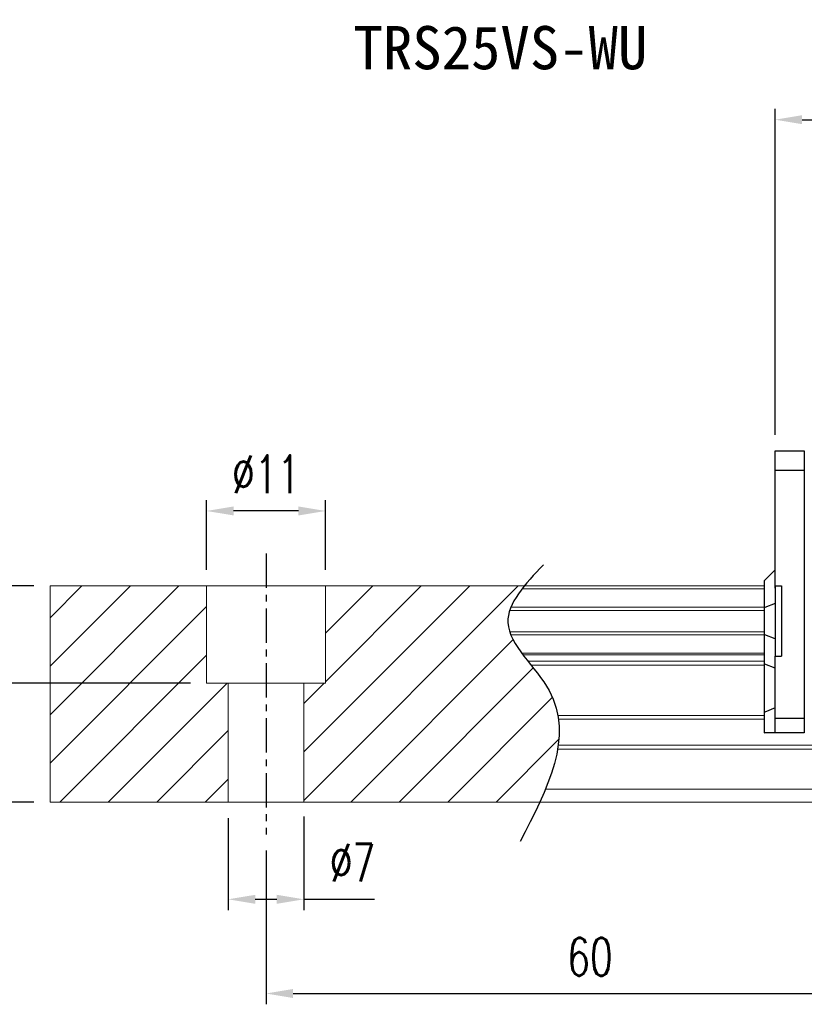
# Model space of a CAD drawing. Header units: millimetres. Extents: x 300 to 581, y 283 to 374.
# Tile 2 of 55: x 413 to 485, y 283 to 374. Entities that reach past the tile are written whole.
import ezdxf
from ezdxf.enums import TextEntityAlignment as Align

# ---------------------------------------------------------------- set-up
doc = ezdxf.new("R2010")
doc.units = ezdxf.units.MM
doc.header["$PDSIZE"] = -1
doc.linetypes.add('CENTER', pattern=[10.16, 6.35, -1.27, 1.27, -1.27])
for name, color, linetype in [('2', 7, 'Continuous'), ('CHA', 7, 'Continuous'), ('CL', 1, 'CENTER'), ('DIM', 4, 'Continuous'), ('OUT', 3, 'Continuous')]:
    doc.layers.add(name, color=color, linetype=linetype)
doc.styles.add('DIM-7', font='SIMPLEX.shx', dxfattribs={"width": 0.7, "bigfont": 'chineset.shx'})
doc.styles.add('T', font='kaiu.ttf')
doc.dimstyles.new('CNS', dxfattribs={"dimtxt": 3.5, "dimasz": 2.5, "dimexe": 1, "dimexo": 1.5, "dimgap": 0.09, "dimtad": 0, "dimdsep": 46, "dimtxsty": 'DIM-7', "dimcen": 0.09, "dimclrd": 4, "dimclre": 4, "dimclrt": 4, "dimadec": 0, "dimazin": 0, "dimtfac": 1, "dimtix": 1, "dimtmove": 2, "dimatfit": 3, "dimfxl": 1, "dimtvp": 0.971429, "dimtolj": 1, "dimarcsym": 0})

# ---------------------------------------------------------------- blocks, each defined once
blk = doc.blocks.new('*D32')
at = {"layer": 'DEFPOINTS', "color": 0, "transparency": 16777216}
for p in [(429.855, 328.286), (429.855, 321.342), (440.855, 321.342)]:
    blk.add_point(p, dxfattribs=at)
at = {"layer": 'DIM', "color": 7, "lineweight": -2, "transparency": 16777216}
for p, q in [((429.855, 322.842), (429.855, 329.286)), ((440.855, 322.842), (440.855, 329.286)), ((438.355, 328.286), (432.355, 328.286))]:
    blk.add_line(p, q, dxfattribs=at)
at = {"layer": 'DIM', "color": 7, "transparency": 16777216}
for points in [[(432.355, 328.703), (432.355, 327.87), (429.855, 328.286)], [(438.355, 328.703), (438.355, 327.87), (440.855, 328.286)]]:
    blk.add_solid(points, dxfattribs=at)
at = {"layer": 'DIM', "color": 7, "transparency": 16777216, "insert": (435.355, 331.686), "char_height": 3.5, "attachment_point": 5, "style": 'DIM-7'}
blk.add_mtext('\\A1;%%C11', dxfattribs=at)
blk = doc.blocks.new('*D33')
at = {"layer": 'DEFPOINTS', "color": 0, "transparency": 16777216}
for p in [(431.855, 301.342), (438.855, 301.489), (438.855, 292.333)]:
    blk.add_point(p, dxfattribs=at)
at = {"layer": 'DIM', "color": 7, "lineweight": -2, "transparency": 16777216}
for p, q in [((438.855, 299.989), (438.855, 291.333)), ((431.855, 299.842), (431.855, 291.333)), ((434.355, 292.333), (436.355, 292.333)), ((438.855, 292.333), (445.385, 292.333))]:
    blk.add_line(p, q, dxfattribs=at)
at = {"layer": 'DIM', "color": 7, "transparency": 16777216}
for points in [[(434.355, 292.749), (434.355, 291.916), (431.855, 292.333)], [(436.355, 292.749), (436.355, 291.916), (438.855, 292.333)]]:
    blk.add_solid(points, dxfattribs=at)
at = {"layer": 'DIM', "color": 7, "transparency": 16777216, "insert": (443.37, 295.733), "char_height": 3.5, "attachment_point": 5, "style": 'DIM-7'}
blk.add_mtext('\\A1;%%C7', dxfattribs=at)
blk = doc.blocks.new('*D35')
at = {"layer": 'DEFPOINTS', "color": 0, "transparency": 16777216}
for p in [(435.355, 298.342), (495.355, 297.342), (495.355, 283.613)]:
    blk.add_point(p, dxfattribs=at)
at = {"layer": 'DIM', "color": 7, "lineweight": -2, "transparency": 16777216}
for p, q in [((435.355, 296.842), (435.355, 282.613)), ((495.355, 295.842), (495.355, 282.613)), ((437.855, 283.613), (492.855, 283.613))]:
    blk.add_line(p, q, dxfattribs=at)
at = {"layer": 'DIM', "color": 7, "transparency": 16777216}
for points in [[(437.855, 284.03), (437.855, 283.196), (435.355, 283.613)], [(492.855, 284.03), (492.855, 283.196), (495.355, 283.613)]]:
    blk.add_solid(points, dxfattribs=at)
at = {"layer": 'DIM', "color": 7, "transparency": 16777216, "insert": (465.355, 287.013), "char_height": 3.5, "attachment_point": 5, "style": 'DIM-7'}
blk.add_mtext('\\A1;60', dxfattribs=at)
blk = doc.blocks.new('*D36')
at = {"layer": 'DEFPOINTS', "color": 0, "transparency": 16777216}
for p in [(401.52, 321.342), (415.355, 321.342), (415.355, 301.342)]:
    blk.add_point(p, dxfattribs=at)
at = {"layer": 'DIM', "color": 7, "lineweight": -2, "transparency": 16777216}
for p, q in [((413.855, 321.342), (400.52, 321.342)), ((401.52, 303.842), (401.52, 318.842)), ((413.855, 301.342), (400.52, 301.342))]:
    blk.add_line(p, q, dxfattribs=at)
at = {"layer": 'DIM', "color": 7, "transparency": 16777216}
for points in [[(401.103, 318.842), (401.937, 318.842), (401.52, 321.342)], [(401.103, 303.842), (401.937, 303.842), (401.52, 301.342)]]:
    blk.add_solid(points, dxfattribs=at)
at = {"layer": 'DIM', "color": 7, "transparency": 16777216, "insert": (398.12, 311.342), "char_height": 3.5, "attachment_point": 5, "rotation": 90, "style": 'DIM-7'}
blk.add_mtext('\\A1;20', dxfattribs=at)
blk = doc.blocks.new('*D37')
at = {"layer": 'DEFPOINTS', "color": 0, "transparency": 16777216}
for p in [(551.205, 364.51), (482.505, 333.843), (551.205, 333.843)]:
    blk.add_point(p, dxfattribs=at)
at = {"layer": 'DIM', "color": 7, "lineweight": -2, "transparency": 16777216}
for p, q in [((482.505, 335.343), (482.505, 365.51)), ((551.205, 335.343), (551.205, 365.51)), ((485.005, 364.51), (548.705, 364.51))]:
    blk.add_line(p, q, dxfattribs=at)
at = {"layer": 'DIM', "color": 7, "transparency": 16777216}
for points in [[(485.005, 364.927), (485.005, 364.093), (482.505, 364.51)], [(548.705, 364.927), (548.705, 364.093), (551.205, 364.51)]]:
    blk.add_solid(points, dxfattribs=at)
at = {"layer": 'DIM', "color": 7, "transparency": 16777216, "insert": (516.855, 367.91), "char_height": 3.5, "attachment_point": 5, "style": 'DIM-7'}
blk.add_mtext('\\A1;68.7', dxfattribs=at)
blk = doc.blocks.new('*D67')
at = {"layer": 'DEFPOINTS', "color": 0, "transparency": 16777216}
for p in [(415.355, 321.342), (408.203, 312.342), (429.855, 312.342)]:
    blk.add_point(p, dxfattribs=at)
at = {"layer": 'DIM', "color": 7, "lineweight": -2, "transparency": 16777216}
for p, q in [((413.855, 321.342), (407.203, 321.342)), ((408.203, 318.842), (408.203, 314.842)), ((428.355, 312.342), (407.203, 312.342))]:
    blk.add_line(p, q, dxfattribs=at)
at = {"layer": 'DIM', "color": 7, "transparency": 16777216}
for points in [[(407.787, 318.842), (408.62, 318.842), (408.203, 321.342)], [(407.787, 314.842), (408.62, 314.842), (408.203, 312.342)]]:
    blk.add_solid(points, dxfattribs=at)
at = {"layer": 'DIM', "color": 7, "transparency": 16777216, "insert": (404.803, 316.842), "char_height": 3.5, "attachment_point": 5, "rotation": 90, "style": 'DIM-7'}
blk.add_mtext('\\A1;9', dxfattribs=at)

msp = doc.modelspace()

# ---------------------------------------------------------------- linework, layer by layer
at = {"layer": '2', "color": 0, "linetype": 'Continuous'}
for p, q in [((482.505, 332.039), (482.505, 333.843)), ((482.505, 333.843), (485.205, 333.843)), ((485.205, 333.843), (485.205, 307.743)), ((482.505, 332.068), (485.205, 332.068)), ((482.505, 331.685), (482.505, 332.039)), ((482.505, 321.142), (482.505, 331.685)), ((482.505, 322.843), (481.555, 321.893)), ((481.505, 321.843), (481.555, 321.893)), ((481.505, 319.338), (481.505, 321.843)), ((482.505, 321.342), (482.505, 314.842)), ((482.505, 321.342), (483.105, 321.342)), ((483.105, 321.342), (483.105, 314.842)), ((481.505, 319.338), (481.555, 319.358)), ((481.505, 316.846), (481.505, 319.338)), ((482.505, 319.732), (481.555, 319.358)), ((481.505, 314.111), (481.505, 316.846)), ((481.505, 316.846), (481.555, 316.826)), ((482.505, 316.452), (481.555, 316.826)), ((482.505, 314.842), (483.105, 314.842)), ((482.505, 309.3), (482.505, 314.842)), ((481.505, 309.633), (481.505, 314.111)), ((481.505, 314.111), (481.555, 314.092)), ((482.505, 313.718), (481.555, 314.092)), ((482.505, 310.047), (481.555, 309.653)), ((481.505, 309.633), (481.555, 309.653)), ((481.505, 307.743), (481.505, 309.633)), ((482.505, 308.946), (482.505, 309.3)), ((482.505, 309.118), (485.205, 309.118)), ((482.505, 307.889), (482.505, 308.946)), ((481.505, 307.743), (481.555, 307.743)), ((482.505, 307.743), (481.555, 307.743)), ((482.505, 307.743), (482.505, 307.889)), ((485.205, 307.743), (482.505, 307.743))]:
    msp.add_line(p, q, dxfattribs=at)
at = {"layer": 'CL', "color": 0, "ltscale": 0.5}
msp.add_line((435.355, 324.342), (435.355, 298.342), dxfattribs=at)
at = {"layer": 'DIM', "color": 0}
for p, q in [((415.355, 318.4), (418.298, 321.342)), ((415.355, 313.91), (422.788, 321.342)), ((415.355, 309.42), (427.278, 321.342)), ((438.855, 305.979), (454.219, 321.342)), ((438.855, 301.489), (458.709, 321.342)), ((440.855, 316.96), (445.238, 321.342)), ((440.855, 312.469), (449.728, 321.342)), ((415.355, 304.93), (429.855, 319.43)), ((443.199, 301.342), (458.234, 316.378)), ((416.258, 301.342), (429.855, 314.94)), ((447.689, 301.342), (460.105, 313.758)), ((420.748, 301.342), (431.748, 312.342)), ((438.855, 310.469), (440.728, 312.342)), ((452.179, 301.342), (461.881, 311.044)), ((425.238, 301.342), (431.855, 307.96)), ((456.669, 301.342), (462.477, 307.15)), ((429.728, 301.342), (431.855, 303.469))]:
    msp.add_line(p, q, dxfattribs=at)
msp.add_open_spline([(461.039, 323.304), (459.357, 321.513), (455.699, 317.618), (465.225, 309.933), (461.409, 302.548), (458.896, 297.683)], degree=3, knots=[0, 0, 0, 0, 6.273739, 13.647637, 27.875085, 27.875085, 27.875085, 27.875085], dxfattribs=at)
at = {"layer": 'OUT', "color": 0, "linetype": 'Continuous', "lineweight": 15}
for p, q in [((415.355, 321.342), (415.355, 301.342)), ((481.505, 321.342), (415.355, 321.342)), ((429.855, 312.342), (429.855, 321.342)), ((440.855, 312.342), (440.855, 321.342)), ((481.505, 321.086), (459.078, 321.086)), ((481.505, 319.082), (457.923, 319.082)), ((481.505, 319.377), (458.033, 319.377)), ((481.505, 317.102), (457.92, 317.102)), ((481.505, 316.807), (458.031, 316.807)), ((481.505, 315.127), (459.04, 315.127)), ((481.505, 314.963), (459.163, 314.963)), ((481.505, 314.369), (459.622, 314.369)), ((481.505, 314.015), (459.902, 314.015)), ((440.855, 312.342), (429.855, 312.342)), ((431.855, 312.342), (431.855, 301.342)), ((438.855, 312.342), (438.855, 301.342)), ((481.505, 309.349), (462.393, 309.349)), ((481.505, 308.996), (462.446, 308.996)), ((581.356, 306.589), (462.413, 306.589)), ((581.356, 306.235), (462.359, 306.235)), ((581.356, 302.542), (461.237, 302.542)), ((581.356, 301.342), (415.355, 301.342))]:
    msp.add_line(p, q, dxfattribs=at)

# ---------------------------------------------------------------- texts
at = {"layer": 'CHA', "color": 7, "style": 'T'}
msp.add_text('TRS25VS-WU', height=4, dxfattribs=at).set_placement((457.062, 371.179), align=Align.MIDDLE)

# ---------------------------------------------------------------- dimensions: what is measured, and where the dimension line sits
at = {"layer": 'DIM', "color": 0}
for base, p1, p2, picture, middle in [((551.205, 364.51), (482.505, 333.843), (551.205, 333.843), '*D37', (516.855, 367.91)), ((495.355, 283.613), (435.355, 298.342), (495.355, 297.342), '*D35', (465.355, 287.013))]:
    dim = msp.add_linear_dim(base=base, p1=p1, p2=p2, dimstyle='CNS', override={"dimclrd": 7, "dimclre": 7, "dimclrt": 7}, dxfattribs=at)
    dim.commit()
    dim.dimension.update_dxf_attribs({"geometry": picture, "text_midpoint": middle})
dim = msp.add_linear_dim(base=(429.855, 328.286), p1=(440.855, 321.342), p2=(429.855, 321.342), text='%%C<>', dimstyle='CNS', override={"dimclrd": 7, "dimclre": 7, "dimclrt": 7}, dxfattribs=at)
dim.commit()
dim.dimension.update_dxf_attribs({"geometry": '*D32', "text_midpoint": (435.355, 331.686)})
for base, p1, p2, angle, picture, middle in [((401.52, 321.342), (415.355, 301.342), (415.355, 321.342), 90, '*D36', (398.12, 311.342)), ((408.203, 312.342), (415.355, 321.342), (429.855, 312.342), 270, '*D67', (404.803, 316.842))]:
    dim = msp.add_linear_dim(base=base, p1=p1, p2=p2, angle=angle, dimstyle='CNS', override={"dimclrd": 7, "dimclre": 7, "dimclrt": 7}, dxfattribs=at)
    dim.commit()
    dim.dimension.update_dxf_attribs({"geometry": picture, "text_midpoint": middle})
dim = msp.add_linear_dim(base=(438.855, 292.333), p1=(431.855, 301.342), p2=(438.855, 301.489), text='%%C<>', dimstyle='CNS', override={"dimclrd": 7, "dimclre": 7, "dimclrt": 7, "dimtmove": 0}, dxfattribs=at)
dim.commit()
dim.dimension.update_dxf_attribs({"geometry": '*D33', "text_midpoint": (443.37, 292.333), "dimtype": 160})

doc.saveas('drawing.dxf')
